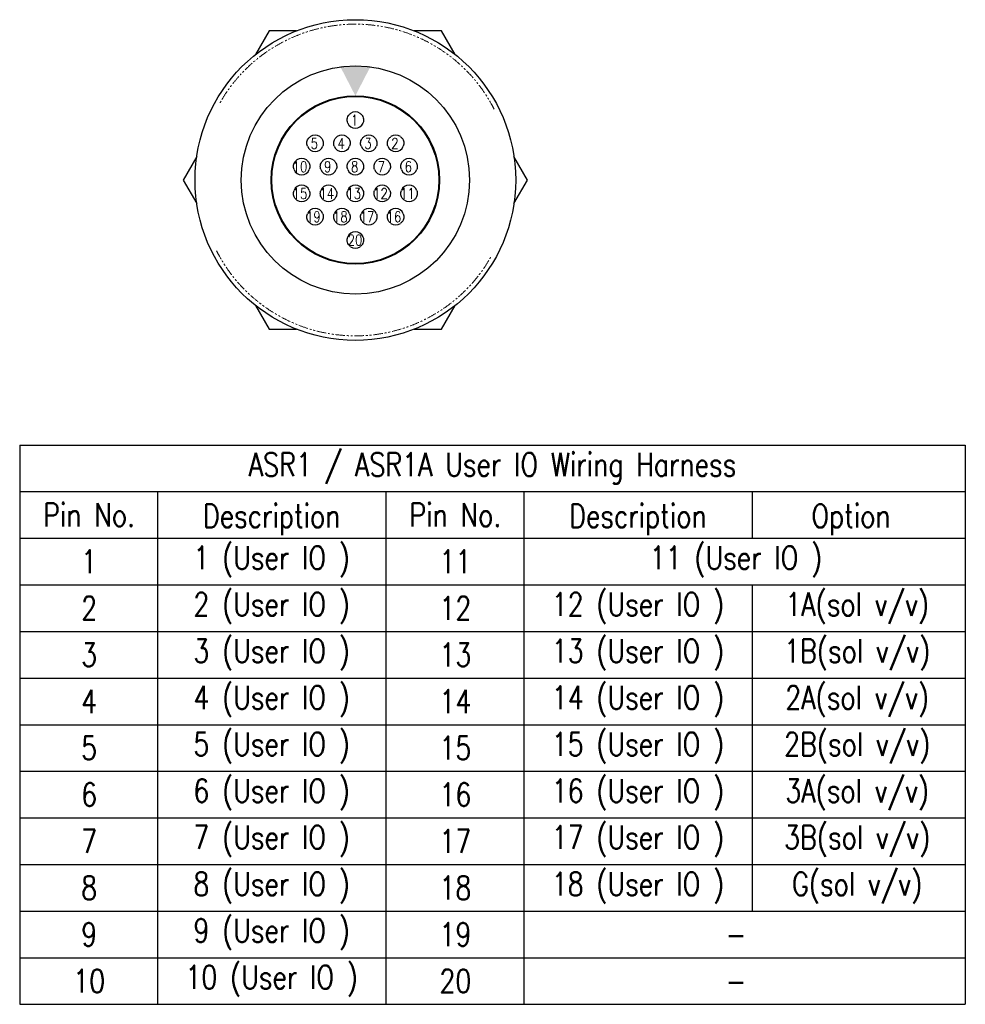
# Model space of a CAD drawing. Header units: millimetres. Extents: x 0 to 7327, y -11399 to -6123.
# Tile 87 of 87: x 5341 to 6051, y -7534 to -6794. Entities that reach past the tile are written whole.
import ezdxf

# ---------------------------------------------------------------- set-up
doc = ezdxf.new("R2010")
doc.units = ezdxf.units.MM
for name, pattern in [('AM_ISO09W050', [22.5, 12, -1.5, 3, -1.5, 3, -1.5]), ('SLD-가상선(이점쇄선)', [12.7, 6.35, -1.27, 1.27, -1.27, 1.27, -1.27]), ('SLD-실선', [0])]:
    doc.linetypes.add(name, pattern=pattern)
for name, color, linetype, lineweight in [('AM_11', 3, 'AM_ISO09W050', 25), ('AM_5', 3, 'Continuous', 25), ('LineThick', 7, 'Continuous', 30)]:
    doc.layers.add(name, color=color, linetype=linetype, lineweight=lineweight)
doc.styles.add('GHS', font='romans', dxfattribs={"bigfont": 'ghs'})
doc.styles.add('HHI_Dims', font='simplex.shx', dxfattribs={"width": 0.8, "bigfont": 'whgtxt.shx'})

# ---------------------------------------------------------------- blocks, each defined once
blk = doc.blocks.new('A$C09E217D3')
at = {"color": 7, "linetype": 'SLD-실선', "lineweight": 25}
for p, q in [((57.73, 207.5), (48.59, 191.66)), ((76.02, 207.5), (57.73, 207.5)), ((173.21, 207.5), (154.92, 207.5)), ((182.35, 191.66), (173.21, 207.5)), ((9.14, 123.34), (0, 107.5)), ((230.94, 107.5), (221.8, 123.34)), ((0, 107.5), (9.14, 91.66)), ((221.8, 91.66), (230.94, 107.5)), ((48.59, 23.34), (57.73, 7.5)), ((173.21, 7.5), (182.35, 23.34)), ((57.73, 7.5), (76.02, 7.5)), ((154.92, 7.5), (173.21, 7.5))]:
    blk.add_line(p, q, dxfattribs=at)
for radius in [107.5, 76.5, 56.5, 56]:
    blk.add_circle((115.47, 107.5), radius, dxfattribs=at)
for centre, start, end in [((115.47, 147.7), 54.9032, 125.0968), ((115.47, 147.7), 201.32369, 338.67631), ((88.47, 132.1), 54.9032, 125.0968), ((106.47, 132.1), 54.9032, 125.0968), ((124.47, 132.1), 54.9032, 125.0968), ((142.47, 132.1), 54.9032, 125.0968), ((88.47, 132.1), 201.32369, 338.67631), ((106.47, 132.1), 201.32369, 338.67631), ((124.47, 132.1), 201.32369, 338.67631), ((142.47, 132.1), 201.32369, 338.67631), ((79.47, 116.5), 54.9032, 125.0968), ((97.47, 116.5), 54.9032, 125.0968), ((115.47, 116.5), 54.9032, 125.0968), ((133.47, 116.5), 54.9032, 125.0968), ((151.47, 116.5), 54.9032, 125.0968), ((79.47, 116.5), 201.32369, 338.67631), ((97.47, 116.5), 201.32369, 338.67631), ((115.47, 116.5), 201.32369, 338.67631), ((133.47, 116.5), 201.32369, 338.67631), ((151.47, 116.5), 201.32369, 338.67631), ((79.47, 98.5), 21.32369, 158.67631), ((97.47, 98.5), 21.32369, 158.67631), ((115.47, 98.5), 21.32369, 158.67631), ((133.47, 98.5), 21.32369, 158.67631), ((151.47, 98.5), 21.32369, 158.67631), ((79.47, 98.5), 234.9032, 305.0968), ((97.47, 98.5), 234.9032, 305.0968), ((115.47, 98.5), 234.9032, 305.0968), ((133.47, 98.5), 234.9032, 305.0968), ((151.47, 98.5), 234.9032, 305.0968), ((88.47, 82.9), 21.32369, 158.67631), ((106.47, 82.9), 21.32369, 158.67631), ((124.47, 82.9), 21.32369, 158.67631), ((142.47, 82.9), 21.32369, 158.67631), ((88.47, 82.9), 234.9032, 305.0968), ((106.47, 82.9), 234.9032, 305.0968), ((115.47, 67.3), 21.32369, 158.67631), ((124.47, 82.9), 234.9032, 305.0968), ((142.47, 82.9), 234.9032, 305.0968), ((115.47, 67.3), 234.9032, 305.0968)]:
    blk.add_arc(centre, 5.5, start, end, dxfattribs=at)
at = {"color": 8, "linetype": 'SLD-가상선(이점쇄선)', "lineweight": 18}
for points in [[(208.53, 154.92), (207.9, 156.17), (206.21, 159.52), (202.96, 164.76), (198.87, 170.61), (194.33, 176.19), (189.42, 181.45), (184.17, 186.36), (178.58, 190.89), (172.74, 195), (166.68, 198.69), (160.42, 201.93), (153.64, 204.88), (146.32, 207.45), (138.55, 209.52), (130.81, 210.97), (123.12, 211.81), (115.47, 212.09), (107.82, 211.81), (100.14, 210.97), (92.39, 209.52), (84.62, 207.45), (77.3, 204.88), (70.52, 201.93), (64.27, 198.69), (58.2, 195.01), (52.36, 190.9), (46.78, 186.36), (41.52, 181.45), (36.61, 176.2), (32.08, 170.61), (27.95, 164.78), (25.54, 160.69), (24.35, 158.66)], [(22.41, 60.08), (23.04, 58.83), (24.73, 55.48), (27.98, 50.24), (32.07, 44.39), (36.61, 38.81), (41.52, 33.55), (46.77, 28.64), (52.36, 24.11), (58.2, 20), (64.26, 16.31), (70.52, 13.07), (77.3, 10.12), (84.62, 7.55), (92.39, 5.48), (100.13, 4.03), (107.82, 3.19), (115.47, 2.91), (123.12, 3.19), (130.8, 4.03), (138.55, 5.48), (146.32, 7.55), (153.64, 10.12), (160.42, 13.07), (166.67, 16.31), (172.74, 19.99), (178.58, 24.1), (184.16, 28.64), (189.42, 33.55), (194.33, 38.8), (198.86, 44.39), (202.99, 50.22), (205.4, 54.31), (206.59, 56.34)]]:
    blk.add_open_spline(points, degree=3, knots=[0, 0, 0, 0, 0.018693, 0.0499297, 0.0818113, 0.1136277, 0.1455305, 0.1774121, 0.2092285, 0.2411313, 0.2723473, 0.3035025, 0.3347393, 0.3706833, 0.4065879, 0.4415613, 0.4754287, 0.5093569, 0.5432624, 0.5771374, 0.612111, 0.6480081, 0.6839745, 0.7151905, 0.7463458, 0.7775825, 0.809464, 0.8412805, 0.8731832, 0.9050648, 0.9368812, 0.968784, 1, 1, 1, 1], dxfattribs=at)
at = {"color": 7, "linetype": 'SLD-실선', "lineweight": 25}
for points, knots in [([(109.97, 147.7), (109.97, 147.7), (109.97, 147.84), (110.01, 148.39), (110.06, 148.8), (110.34, 149.75), (110.59, 150.31), (111.31, 151.35), (111.77, 151.82), (112.31, 152.2)], [0, 0, 0, 0, 0.25, 0.25, 0.5, 0.5, 0.75, 0.75, 1, 1, 1, 1]), ([(118.63, 152.2), (119.17, 151.82), (119.63, 151.35), (120.35, 150.32), (120.59, 149.77), (120.88, 148.8), (120.93, 148.39), (120.97, 147.84), (120.97, 147.7), (120.97, 147.7)], [0, 0, 0, 0, 0.25, 0.25, 0.5, 0.5, 0.75, 0.75, 1, 1, 1, 1]), ([(110.35, 145.7), (110.15, 146.2), (110.04, 146.72), (109.96, 147.48), (109.97, 147.7), (109.97, 147.7)], [0, 0, 0, 0, 0.5, 0.5, 1, 1, 1, 1]), ([(120.97, 147.7), (120.97, 147.7), (120.98, 147.48), (120.9, 146.72), (120.79, 146.2), (120.59, 145.7)], [0, 0, 0, 0, 0.5, 0.5, 1, 1, 1, 1]), ([(83.35, 130.1), (83.15, 130.6), (83.04, 131.12), (82.96, 131.88), (82.97, 132.1), (82.97, 132.1)], [0, 0, 0, 0, 0.5, 0.5, 1, 1, 1, 1]), ([(82.97, 132.1), (82.97, 132.1), (82.97, 132.24), (83.01, 132.79), (83.06, 133.2), (83.34, 134.15), (83.59, 134.71), (84.31, 135.75), (84.77, 136.22), (85.31, 136.6)], [0, 0, 0, 0, 0.25, 0.25, 0.5, 0.5, 0.75, 0.75, 1, 1, 1, 1]), ([(91.63, 136.6), (92.17, 136.22), (92.63, 135.75), (93.35, 134.72), (93.59, 134.17), (93.88, 133.2), (93.93, 132.79), (93.97, 132.24), (93.97, 132.1), (93.97, 132.1)], [0, 0, 0, 0, 0.25, 0.25, 0.5, 0.5, 0.75, 0.75, 1, 1, 1, 1]), ([(93.97, 132.1), (93.97, 132.1), (93.98, 131.88), (93.9, 131.12), (93.79, 130.6), (93.59, 130.1)], [0, 0, 0, 0, 0.5, 0.5, 1, 1, 1, 1]), ([(101.35, 130.1), (101.15, 130.6), (101.04, 131.12), (100.96, 131.88), (100.97, 132.1), (100.97, 132.1)], [0, 0, 0, 0, 0.5, 0.5, 1, 1, 1, 1]), ([(100.97, 132.1), (100.97, 132.1), (100.97, 132.24), (101.01, 132.79), (101.06, 133.2), (101.34, 134.15), (101.59, 134.71), (102.31, 135.75), (102.77, 136.22), (103.31, 136.6)], [0, 0, 0, 0, 0.25, 0.25, 0.5, 0.5, 0.75, 0.75, 1, 1, 1, 1]), ([(109.63, 136.6), (110.17, 136.22), (110.63, 135.75), (111.35, 134.72), (111.59, 134.17), (111.88, 133.2), (111.93, 132.79), (111.97, 132.24), (111.97, 132.1), (111.97, 132.1)], [0, 0, 0, 0, 0.25, 0.25, 0.5, 0.5, 0.75, 0.75, 1, 1, 1, 1]), ([(111.97, 132.1), (111.97, 132.1), (111.98, 131.88), (111.9, 131.12), (111.79, 130.6), (111.59, 130.1)], [0, 0, 0, 0, 0.5, 0.5, 1, 1, 1, 1]), ([(119.35, 130.1), (119.15, 130.6), (119.04, 131.12), (118.96, 131.88), (118.97, 132.1), (118.97, 132.1)], [0, 0, 0, 0, 0.5, 0.5, 1, 1, 1, 1]), ([(118.97, 132.1), (118.97, 132.1), (118.97, 132.24), (119.01, 132.79), (119.06, 133.2), (119.34, 134.15), (119.59, 134.71), (120.31, 135.75), (120.77, 136.22), (121.31, 136.6)], [0, 0, 0, 0, 0.25, 0.25, 0.5, 0.5, 0.75, 0.75, 1, 1, 1, 1]), ([(127.63, 136.6), (128.17, 136.22), (128.63, 135.75), (129.35, 134.72), (129.59, 134.17), (129.88, 133.2), (129.93, 132.79), (129.97, 132.24), (129.97, 132.1), (129.97, 132.1)], [0, 0, 0, 0, 0.25, 0.25, 0.5, 0.5, 0.75, 0.75, 1, 1, 1, 1]), ([(129.97, 132.1), (129.97, 132.1), (129.98, 131.88), (129.9, 131.12), (129.79, 130.6), (129.59, 130.1)], [0, 0, 0, 0, 0.5, 0.5, 1, 1, 1, 1]), ([(137.35, 130.1), (137.15, 130.6), (137.04, 131.12), (136.96, 131.88), (136.97, 132.1), (136.97, 132.1)], [0, 0, 0, 0, 0.5, 0.5, 1, 1, 1, 1]), ([(136.97, 132.1), (136.97, 132.1), (136.97, 132.24), (137.01, 132.79), (137.06, 133.2), (137.34, 134.15), (137.59, 134.71), (138.31, 135.75), (138.77, 136.22), (139.31, 136.6)], [0, 0, 0, 0, 0.25, 0.25, 0.5, 0.5, 0.75, 0.75, 1, 1, 1, 1]), ([(145.63, 136.6), (146.17, 136.22), (146.63, 135.75), (147.35, 134.72), (147.59, 134.17), (147.88, 133.2), (147.93, 132.79), (147.97, 132.24), (147.97, 132.1), (147.97, 132.1)], [0, 0, 0, 0, 0.25, 0.25, 0.5, 0.5, 0.75, 0.75, 1, 1, 1, 1]), ([(147.97, 132.1), (147.97, 132.1), (147.98, 131.88), (147.9, 131.12), (147.79, 130.6), (147.59, 130.1)], [0, 0, 0, 0, 0.5, 0.5, 1, 1, 1, 1]), ([(73.97, 116.5), (73.97, 116.5), (73.97, 116.64), (74.01, 117.19), (74.06, 117.6), (74.34, 118.55), (74.59, 119.11), (75.31, 120.15), (75.77, 120.62), (76.31, 121)], [0, 0, 0, 0, 0.25, 0.25, 0.5, 0.5, 0.75, 0.75, 1, 1, 1, 1]), ([(82.63, 121), (83.17, 120.62), (83.63, 120.15), (84.35, 119.12), (84.59, 118.57), (84.88, 117.6), (84.93, 117.19), (84.97, 116.64), (84.97, 116.5), (84.97, 116.5)], [0, 0, 0, 0, 0.25, 0.25, 0.5, 0.5, 0.75, 0.75, 1, 1, 1, 1]), ([(91.97, 116.5), (91.97, 116.5), (91.97, 116.64), (92.01, 117.19), (92.06, 117.6), (92.34, 118.55), (92.59, 119.11), (93.31, 120.15), (93.77, 120.62), (94.31, 121)], [0, 0, 0, 0, 0.25, 0.25, 0.5, 0.5, 0.75, 0.75, 1, 1, 1, 1]), ([(100.63, 121), (101.17, 120.62), (101.63, 120.15), (102.35, 119.12), (102.59, 118.57), (102.88, 117.6), (102.93, 117.19), (102.97, 116.64), (102.97, 116.5), (102.97, 116.5)], [0, 0, 0, 0, 0.25, 0.25, 0.5, 0.5, 0.75, 0.75, 1, 1, 1, 1]), ([(109.97, 116.5), (109.97, 116.5), (109.97, 116.64), (110.01, 117.19), (110.06, 117.6), (110.34, 118.55), (110.59, 119.11), (111.31, 120.15), (111.77, 120.62), (112.31, 121)], [0, 0, 0, 0, 0.25, 0.25, 0.5, 0.5, 0.75, 0.75, 1, 1, 1, 1]), ([(118.63, 121), (119.17, 120.62), (119.63, 120.15), (120.35, 119.12), (120.59, 118.57), (120.88, 117.6), (120.93, 117.19), (120.97, 116.64), (120.97, 116.5), (120.97, 116.5)], [0, 0, 0, 0, 0.25, 0.25, 0.5, 0.5, 0.75, 0.75, 1, 1, 1, 1]), ([(127.97, 116.5), (127.97, 116.5), (127.97, 116.64), (128.01, 117.19), (128.06, 117.6), (128.34, 118.55), (128.59, 119.11), (129.31, 120.15), (129.77, 120.62), (130.31, 121)], [0, 0, 0, 0, 0.25, 0.25, 0.5, 0.5, 0.75, 0.75, 1, 1, 1, 1]), ([(136.63, 121), (137.17, 120.62), (137.63, 120.15), (138.35, 119.12), (138.59, 118.57), (138.88, 117.6), (138.93, 117.19), (138.97, 116.64), (138.97, 116.5), (138.97, 116.5)], [0, 0, 0, 0, 0.25, 0.25, 0.5, 0.5, 0.75, 0.75, 1, 1, 1, 1]), ([(145.97, 116.5), (145.97, 116.5), (145.97, 116.64), (146.01, 117.19), (146.06, 117.6), (146.34, 118.55), (146.59, 119.11), (147.31, 120.15), (147.77, 120.62), (148.31, 121)], [0, 0, 0, 0, 0.25, 0.25, 0.5, 0.5, 0.75, 0.75, 1, 1, 1, 1]), ([(154.63, 121), (155.17, 120.62), (155.63, 120.15), (156.35, 119.12), (156.59, 118.57), (156.88, 117.6), (156.93, 117.19), (156.97, 116.64), (156.97, 116.5), (156.97, 116.5)], [0, 0, 0, 0, 0.25, 0.25, 0.5, 0.5, 0.75, 0.75, 1, 1, 1, 1]), ([(74.35, 114.5), (74.15, 115), (74.04, 115.52), (73.96, 116.28), (73.97, 116.5), (73.97, 116.5)], [0, 0, 0, 0, 0.5, 0.5, 1, 1, 1, 1]), ([(84.97, 116.5), (84.97, 116.5), (84.98, 116.28), (84.9, 115.52), (84.79, 115), (84.59, 114.5)], [0, 0, 0, 0, 0.5, 0.5, 1, 1, 1, 1]), ([(92.35, 114.5), (92.15, 115), (92.04, 115.52), (91.96, 116.28), (91.97, 116.5), (91.97, 116.5)], [0, 0, 0, 0, 0.5, 0.5, 1, 1, 1, 1]), ([(102.97, 116.5), (102.97, 116.5), (102.98, 116.28), (102.9, 115.52), (102.79, 115), (102.59, 114.5)], [0, 0, 0, 0, 0.5, 0.5, 1, 1, 1, 1]), ([(110.35, 114.5), (110.15, 115), (110.04, 115.52), (109.96, 116.28), (109.97, 116.5), (109.97, 116.5)], [0, 0, 0, 0, 0.5, 0.5, 1, 1, 1, 1]), ([(120.97, 116.5), (120.97, 116.5), (120.98, 116.28), (120.9, 115.52), (120.79, 115), (120.59, 114.5)], [0, 0, 0, 0, 0.5, 0.5, 1, 1, 1, 1]), ([(128.35, 114.5), (128.15, 115), (128.04, 115.52), (127.96, 116.28), (127.97, 116.5), (127.97, 116.5)], [0, 0, 0, 0, 0.5, 0.5, 1, 1, 1, 1]), ([(138.97, 116.5), (138.97, 116.5), (138.98, 116.28), (138.9, 115.52), (138.79, 115), (138.59, 114.5)], [0, 0, 0, 0, 0.5, 0.5, 1, 1, 1, 1]), ([(146.35, 114.5), (146.15, 115), (146.04, 115.52), (145.96, 116.28), (145.97, 116.5), (145.97, 116.5)], [0, 0, 0, 0, 0.5, 0.5, 1, 1, 1, 1]), ([(156.97, 116.5), (156.97, 116.5), (156.98, 116.28), (156.9, 115.52), (156.79, 115), (156.59, 114.5)], [0, 0, 0, 0, 0.5, 0.5, 1, 1, 1, 1]), ([(73.97, 98.5), (73.97, 98.5), (73.96, 98.72), (74.04, 99.48), (74.15, 100), (74.35, 100.5)], [0, 0, 0, 0, 0.5, 0.5, 1, 1, 1, 1]), ([(84.59, 100.5), (84.79, 100), (84.9, 99.48), (84.98, 98.72), (84.97, 98.5), (84.97, 98.5)], [0, 0, 0, 0, 0.5, 0.5, 1, 1, 1, 1]), ([(91.97, 98.5), (91.97, 98.5), (91.96, 98.72), (92.04, 99.48), (92.15, 100), (92.35, 100.5)], [0, 0, 0, 0, 0.5, 0.5, 1, 1, 1, 1]), ([(102.59, 100.5), (102.79, 100), (102.9, 99.48), (102.98, 98.72), (102.97, 98.5), (102.97, 98.5)], [0, 0, 0, 0, 0.5, 0.5, 1, 1, 1, 1]), ([(109.97, 98.5), (109.97, 98.5), (109.96, 98.72), (110.04, 99.48), (110.15, 100), (110.35, 100.5)], [0, 0, 0, 0, 0.5, 0.5, 1, 1, 1, 1]), ([(120.59, 100.5), (120.79, 100), (120.9, 99.48), (120.98, 98.72), (120.97, 98.5), (120.97, 98.5)], [0, 0, 0, 0, 0.5, 0.5, 1, 1, 1, 1]), ([(127.97, 98.5), (127.97, 98.5), (127.96, 98.72), (128.04, 99.48), (128.15, 100), (128.35, 100.5)], [0, 0, 0, 0, 0.5, 0.5, 1, 1, 1, 1]), ([(138.59, 100.5), (138.79, 100), (138.9, 99.48), (138.98, 98.72), (138.97, 98.5), (138.97, 98.5)], [0, 0, 0, 0, 0.5, 0.5, 1, 1, 1, 1]), ([(145.97, 98.5), (145.97, 98.5), (145.96, 98.72), (146.04, 99.48), (146.15, 100), (146.35, 100.5)], [0, 0, 0, 0, 0.5, 0.5, 1, 1, 1, 1]), ([(156.59, 100.5), (156.79, 100), (156.9, 99.48), (156.98, 98.72), (156.97, 98.5), (156.97, 98.5)], [0, 0, 0, 0, 0.5, 0.5, 1, 1, 1, 1]), ([(76.31, 94), (75.77, 94.38), (75.31, 94.85), (74.59, 95.88), (74.35, 96.43), (74.06, 97.4), (74.01, 97.81), (73.97, 98.36), (73.97, 98.5), (73.97, 98.5)], [0, 0, 0, 0, 0.25, 0.25, 0.5, 0.5, 0.75, 0.75, 1, 1, 1, 1]), ([(84.97, 98.5), (84.97, 98.5), (84.97, 98.36), (84.93, 97.81), (84.88, 97.4), (84.6, 96.45), (84.35, 95.89), (83.63, 94.85), (83.17, 94.38), (82.63, 94)], [0, 0, 0, 0, 0.25, 0.25, 0.5, 0.5, 0.75, 0.75, 1, 1, 1, 1]), ([(94.31, 94), (93.77, 94.38), (93.31, 94.85), (92.59, 95.88), (92.35, 96.43), (92.06, 97.4), (92.01, 97.81), (91.97, 98.36), (91.97, 98.5), (91.97, 98.5)], [0, 0, 0, 0, 0.25, 0.25, 0.5, 0.5, 0.75, 0.75, 1, 1, 1, 1]), ([(102.97, 98.5), (102.97, 98.5), (102.97, 98.36), (102.93, 97.81), (102.88, 97.4), (102.6, 96.45), (102.35, 95.89), (101.63, 94.85), (101.17, 94.38), (100.63, 94)], [0, 0, 0, 0, 0.25, 0.25, 0.5, 0.5, 0.75, 0.75, 1, 1, 1, 1]), ([(112.31, 94), (111.77, 94.38), (111.31, 94.85), (110.59, 95.88), (110.35, 96.43), (110.06, 97.4), (110.01, 97.81), (109.97, 98.36), (109.97, 98.5), (109.97, 98.5)], [0, 0, 0, 0, 0.25, 0.25, 0.5, 0.5, 0.75, 0.75, 1, 1, 1, 1]), ([(120.97, 98.5), (120.97, 98.5), (120.97, 98.36), (120.93, 97.81), (120.88, 97.4), (120.6, 96.45), (120.35, 95.89), (119.63, 94.85), (119.17, 94.38), (118.63, 94)], [0, 0, 0, 0, 0.25, 0.25, 0.5, 0.5, 0.75, 0.75, 1, 1, 1, 1]), ([(130.31, 94), (129.77, 94.38), (129.31, 94.85), (128.59, 95.88), (128.35, 96.43), (128.06, 97.4), (128.01, 97.81), (127.97, 98.36), (127.97, 98.5), (127.97, 98.5)], [0, 0, 0, 0, 0.25, 0.25, 0.5, 0.5, 0.75, 0.75, 1, 1, 1, 1]), ([(138.97, 98.5), (138.97, 98.5), (138.97, 98.36), (138.93, 97.81), (138.88, 97.4), (138.6, 96.45), (138.35, 95.89), (137.63, 94.85), (137.17, 94.38), (136.63, 94)], [0, 0, 0, 0, 0.25, 0.25, 0.5, 0.5, 0.75, 0.75, 1, 1, 1, 1]), ([(148.31, 94), (147.77, 94.38), (147.31, 94.85), (146.59, 95.88), (146.35, 96.43), (146.06, 97.4), (146.01, 97.81), (145.97, 98.36), (145.97, 98.5), (145.97, 98.5)], [0, 0, 0, 0, 0.25, 0.25, 0.5, 0.5, 0.75, 0.75, 1, 1, 1, 1]), ([(156.97, 98.5), (156.97, 98.5), (156.97, 98.36), (156.93, 97.81), (156.88, 97.4), (156.6, 96.45), (156.35, 95.89), (155.63, 94.85), (155.17, 94.38), (154.63, 94)], [0, 0, 0, 0, 0.25, 0.25, 0.5, 0.5, 0.75, 0.75, 1, 1, 1, 1]), ([(82.97, 82.9), (82.97, 82.9), (82.96, 83.12), (83.04, 83.88), (83.15, 84.4), (83.35, 84.9)], [0, 0, 0, 0, 0.5, 0.5, 1, 1, 1, 1]), ([(85.31, 78.4), (84.77, 78.78), (84.31, 79.25), (83.59, 80.28), (83.35, 80.83), (83.06, 81.8), (83.01, 82.21), (82.97, 82.76), (82.97, 82.9), (82.97, 82.9)], [0, 0, 0, 0, 0.25, 0.25, 0.5, 0.5, 0.75, 0.75, 1, 1, 1, 1]), ([(93.97, 82.9), (93.97, 82.9), (93.97, 82.76), (93.93, 82.21), (93.88, 81.8), (93.6, 80.85), (93.35, 80.29), (92.63, 79.25), (92.17, 78.78), (91.63, 78.4)], [0, 0, 0, 0, 0.25, 0.25, 0.5, 0.5, 0.75, 0.75, 1, 1, 1, 1]), ([(93.59, 84.9), (93.79, 84.4), (93.9, 83.88), (93.98, 83.12), (93.97, 82.9), (93.97, 82.9)], [0, 0, 0, 0, 0.5, 0.5, 1, 1, 1, 1]), ([(100.97, 82.9), (100.97, 82.9), (100.96, 83.12), (101.04, 83.88), (101.15, 84.4), (101.35, 84.9)], [0, 0, 0, 0, 0.5, 0.5, 1, 1, 1, 1]), ([(103.31, 78.4), (102.77, 78.78), (102.31, 79.25), (101.59, 80.28), (101.35, 80.83), (101.06, 81.8), (101.01, 82.21), (100.97, 82.76), (100.97, 82.9), (100.97, 82.9)], [0, 0, 0, 0, 0.25, 0.25, 0.5, 0.5, 0.75, 0.75, 1, 1, 1, 1]), ([(111.97, 82.9), (111.97, 82.9), (111.97, 82.76), (111.93, 82.21), (111.88, 81.8), (111.6, 80.85), (111.35, 80.29), (110.63, 79.25), (110.17, 78.78), (109.63, 78.4)], [0, 0, 0, 0, 0.25, 0.25, 0.5, 0.5, 0.75, 0.75, 1, 1, 1, 1]), ([(111.59, 84.9), (111.79, 84.4), (111.9, 83.88), (111.98, 83.12), (111.97, 82.9), (111.97, 82.9)], [0, 0, 0, 0, 0.5, 0.5, 1, 1, 1, 1]), ([(118.97, 82.9), (118.97, 82.9), (118.96, 83.12), (119.04, 83.88), (119.15, 84.4), (119.35, 84.9)], [0, 0, 0, 0, 0.5, 0.5, 1, 1, 1, 1]), ([(121.31, 78.4), (120.77, 78.78), (120.31, 79.25), (119.59, 80.28), (119.35, 80.83), (119.06, 81.8), (119.01, 82.21), (118.97, 82.76), (118.97, 82.9), (118.97, 82.9)], [0, 0, 0, 0, 0.25, 0.25, 0.5, 0.5, 0.75, 0.75, 1, 1, 1, 1]), ([(129.97, 82.9), (129.97, 82.9), (129.97, 82.76), (129.93, 82.21), (129.88, 81.8), (129.6, 80.85), (129.35, 80.29), (128.63, 79.25), (128.17, 78.78), (127.63, 78.4)], [0, 0, 0, 0, 0.25, 0.25, 0.5, 0.5, 0.75, 0.75, 1, 1, 1, 1]), ([(129.59, 84.9), (129.79, 84.4), (129.9, 83.88), (129.98, 83.12), (129.97, 82.9), (129.97, 82.9)], [0, 0, 0, 0, 0.5, 0.5, 1, 1, 1, 1]), ([(136.97, 82.9), (136.97, 82.9), (136.96, 83.12), (137.04, 83.88), (137.15, 84.4), (137.35, 84.9)], [0, 0, 0, 0, 0.5, 0.5, 1, 1, 1, 1]), ([(139.31, 78.4), (138.77, 78.78), (138.31, 79.25), (137.59, 80.28), (137.35, 80.83), (137.06, 81.8), (137.01, 82.21), (136.97, 82.76), (136.97, 82.9), (136.97, 82.9)], [0, 0, 0, 0, 0.25, 0.25, 0.5, 0.5, 0.75, 0.75, 1, 1, 1, 1]), ([(147.97, 82.9), (147.97, 82.9), (147.97, 82.76), (147.93, 82.21), (147.88, 81.8), (147.6, 80.85), (147.35, 80.29), (146.63, 79.25), (146.17, 78.78), (145.63, 78.4)], [0, 0, 0, 0, 0.25, 0.25, 0.5, 0.5, 0.75, 0.75, 1, 1, 1, 1]), ([(147.59, 84.9), (147.79, 84.4), (147.9, 83.88), (147.98, 83.12), (147.97, 82.9), (147.97, 82.9)], [0, 0, 0, 0, 0.5, 0.5, 1, 1, 1, 1]), ([(109.97, 67.3), (109.97, 67.3), (109.96, 67.52), (110.04, 68.28), (110.15, 68.8), (110.35, 69.3)], [0, 0, 0, 0, 0.5, 0.5, 1, 1, 1, 1]), ([(112.31, 62.8), (111.77, 63.18), (111.31, 63.65), (110.59, 64.68), (110.35, 65.23), (110.06, 66.2), (110.01, 66.61), (109.97, 67.16), (109.97, 67.3), (109.97, 67.3)], [0, 0, 0, 0, 0.25, 0.25, 0.5, 0.5, 0.75, 0.75, 1, 1, 1, 1]), ([(120.97, 67.3), (120.97, 67.3), (120.97, 67.16), (120.93, 66.61), (120.88, 66.2), (120.6, 65.25), (120.35, 64.69), (119.63, 63.65), (119.17, 63.18), (118.63, 62.8)], [0, 0, 0, 0, 0.25, 0.25, 0.5, 0.5, 0.75, 0.75, 1, 1, 1, 1]), ([(120.59, 69.3), (120.79, 68.8), (120.9, 68.28), (120.98, 67.52), (120.97, 67.3), (120.97, 67.3)], [0, 0, 0, 0, 0.5, 0.5, 1, 1, 1, 1])]:
    blk.add_open_spline(points, degree=3, knots=knots, dxfattribs=at)
at = {"layer": 'AM_5', "color": 3}
blk.add_solid([(105.14, 184), (125.8, 184), (115.47, 164)], dxfattribs=at)
at = {"lineweight": 13, "style": 'GHS', "width": 0.8}
for s, height, p in [('1', 7.17, (112.49, 144.03)), ('5', 7.17, (85.49, 128.43)), ('4', 7.17, (103.49, 128.43)), ('3', 7.17, (121.49, 128.43)), ('2', 7.17, (139.49, 128.43)), ('10', 7.168, (73.42, 112.83)), ('9', 7.17, (94.49, 112.83)), ('8', 7.17, (112.49, 112.83)), ('7', 7.17, (130.49, 112.83)), ('6', 7.17, (148.49, 112.83)), ('15', 7.168, (73.42, 94.83)), ('14', 7.168, (91.42, 94.83)), ('13', 7.168, (109.42, 94.83)), ('12', 7.168, (127.42, 94.83)), ('11', 7.168, (145.42, 94.83)), ('19', 7.168, (82.42, 79.23)), ('18', 7.168, (100.42, 79.23)), ('17', 7.168, (118.42, 79.23)), ('16', 7.168, (136.42, 79.23)), ('20', 7.168, (110.3, 63.63))]:
    blk.add_text(s, height=height, dxfattribs=at).set_placement(p)

msp = doc.modelspace()

# ---------------------------------------------------------------- linework, layer by layer
at = {"layer": 'AM_11', "color": 1, "linetype": 'ByBlock'}
for p, q in [((5340.89, -7113.64), (6050.89, -7113.64)), ((5340.89, -7113.64), (5340.89, -7533.64)), ((6050.89, -7113.64), (6050.89, -7533.64)), ((5340.89, -7148.64), (5615.89, -7148.64)), ((5444.43, -7148.64), (5444.43, -7533.64)), ((5615.89, -7148.64), (6050.89, -7148.64)), ((5615.89, -7148.64), (5615.89, -7533.64)), ((5719.43, -7148.64), (5719.43, -7533.64)), ((5890.89, -7148.64), (5890.89, -7183.64)), ((5340.89, -7183.64), (5615.89, -7183.64)), ((5615.89, -7183.64), (6050.89, -7183.64)), ((5340.89, -7218.64), (5615.89, -7218.64)), ((5615.89, -7218.64), (6050.89, -7218.64)), ((5890.89, -7218.64), (5890.89, -7463.64)), ((5340.89, -7253.64), (5615.89, -7253.64)), ((5615.89, -7253.64), (6050.89, -7253.64)), ((5340.89, -7288.64), (5615.89, -7288.64)), ((5615.89, -7288.64), (6050.89, -7288.64)), ((5340.89, -7323.64), (5615.89, -7323.64)), ((5615.89, -7323.64), (6050.89, -7323.64)), ((5340.89, -7358.64), (5615.89, -7358.64)), ((5615.89, -7358.64), (6050.89, -7358.64)), ((5340.89, -7393.64), (5615.89, -7393.64)), ((5615.89, -7393.64), (6050.89, -7393.64)), ((5340.89, -7428.64), (5615.89, -7428.64)), ((5615.89, -7428.64), (6050.89, -7428.64)), ((5340.89, -7463.64), (5615.89, -7463.64)), ((5615.89, -7463.64), (6050.89, -7463.64)), ((5340.89, -7498.64), (5615.89, -7498.64)), ((5615.89, -7498.64), (6050.89, -7498.64)), ((5340.89, -7533.64), (5615.89, -7533.64)), ((5615.89, -7533.64), (6050.89, -7533.64))]:
    msp.add_line(p, q, dxfattribs=at)

# ---------------------------------------------------------------- block references
at = {"lineweight": 13, "xscale": 1.12, "yscale": 1.12, "zscale": 1.12}
msp.add_blockref('A$C09E217D3', (5463.59, -7035), dxfattribs=at)

# ---------------------------------------------------------------- texts
at = {"layer": 'LineThick', "color": 1, "lineweight": 25, "char_height": 17.5, "attachment_point": 5, "style": 'HHI_Dims'}
for s, insert, width in [('ASR1 / ASR1A User IO Wiring Harness ', (5695.89, -7131.14), 710), ('Pin No.', (5393.04, -7166.14), 199.9333), ('Pin No.', (5668.04, -7166.14), 199.9333), ('Description', (5530.09, -7169.77), 199.9333), ('Description', (5805.09, -7169.77), 199.9333), ('Option', (5965.09, -7169.77), 199.9333), ('1', (5393.04, -7201.14), 199.9333), ('1 (User IO )', (5530.09, -7201.14), 349.9333), ('11', (5668.04, -7201.14), 199.9333), ('11 (User IO )', (5878.72, -7201.14), 349.9333), ('2 (User IO )', (5530.09, -7236.14), 349.9333), ('12 (User IO )', (5805.09, -7236.14), 349.9333), ('1A(sol v/v)', (5969.73, -7236.14), 349.9333), ('2', (5393.04, -7236.14), 199.9333), ('12', (5668.04, -7236.14), 199.9333), ('3', (5393.04, -7271.14), 199.9333), ('3 (User IO )', (5530.09, -7271.14), 349.9333), ('13', (5668.04, -7271.14), 199.9333), ('13 (User IO )', (5805.09, -7271.14), 349.9333), ('1B(sol v/v)', (5969.73, -7271.14), 349.9333), ('4', (5393.04, -7306.14), 199.9333), ('4 (User IO )', (5530.09, -7306.14), 349.9333), ('14', (5668.04, -7306.14), 199.9333), ('14 (User IO )', (5805.09, -7306.14), 349.9333), ('2A(sol v/v)', (5969.73, -7306.14), 349.9333), ('5', (5393.04, -7341.14), 199.9333), ('5 (User IO )', (5530.09, -7341.14), 349.9333), ('15', (5668.04, -7341.14), 199.9333), ('15 (User IO )', (5805.09, -7341.14), 349.9333), ('2B(sol v/v)', (5969.73, -7341.14), 349.9333), ('6 (User IO )', (5530.09, -7376.14), 349.9333), ('16 (User IO )', (5805.09, -7376.14), 349.9333), ('3A(sol v/v)', (5969.73, -7376.14), 349.9333), ('6', (5393.04, -7376.14), 199.9333), ('16', (5668.04, -7376.14), 199.9333), ('7', (5393.04, -7411.14), 199.9333), ('7 (User IO )', (5530.09, -7411.14), 349.9333), ('17', (5668.04, -7411.14), 199.9333), ('17 (User IO )', (5805.09, -7411.14), 349.9333), ('3B(sol v/v)', (5969.73, -7411.14), 349.9333), ('8', (5393.04, -7446.14), 199.9333), ('8 (User IO )', (5530.09, -7446.14), 349.9333), ('18', (5668.04, -7446.14), 199.9333), ('18 (User IO )', (5805.09, -7446.14), 349.9333), ('G(sol v/v)', (5969.73, -7446.14), 349.9333), ('9 (User IO )', (5530.09, -7481.14), 349.9333), ('9', (5393.04, -7481.14), 199.9333), ('19', (5668.04, -7481.14), 199.9333), ('-', (5878.72, -7481.14), 349.9333), ('10', (5393.04, -7516.14), 199.9333), ('10 (User IO )', (5530.09, -7516.14), 349.9333), ('20', (5668.04, -7516.14), 199.9333), ('-', (5878.72, -7516.14), 349.9333)]:
    msp.add_mtext(s, dxfattribs=dict(at, insert=insert, width=width))

doc.saveas('drawing.dxf')
